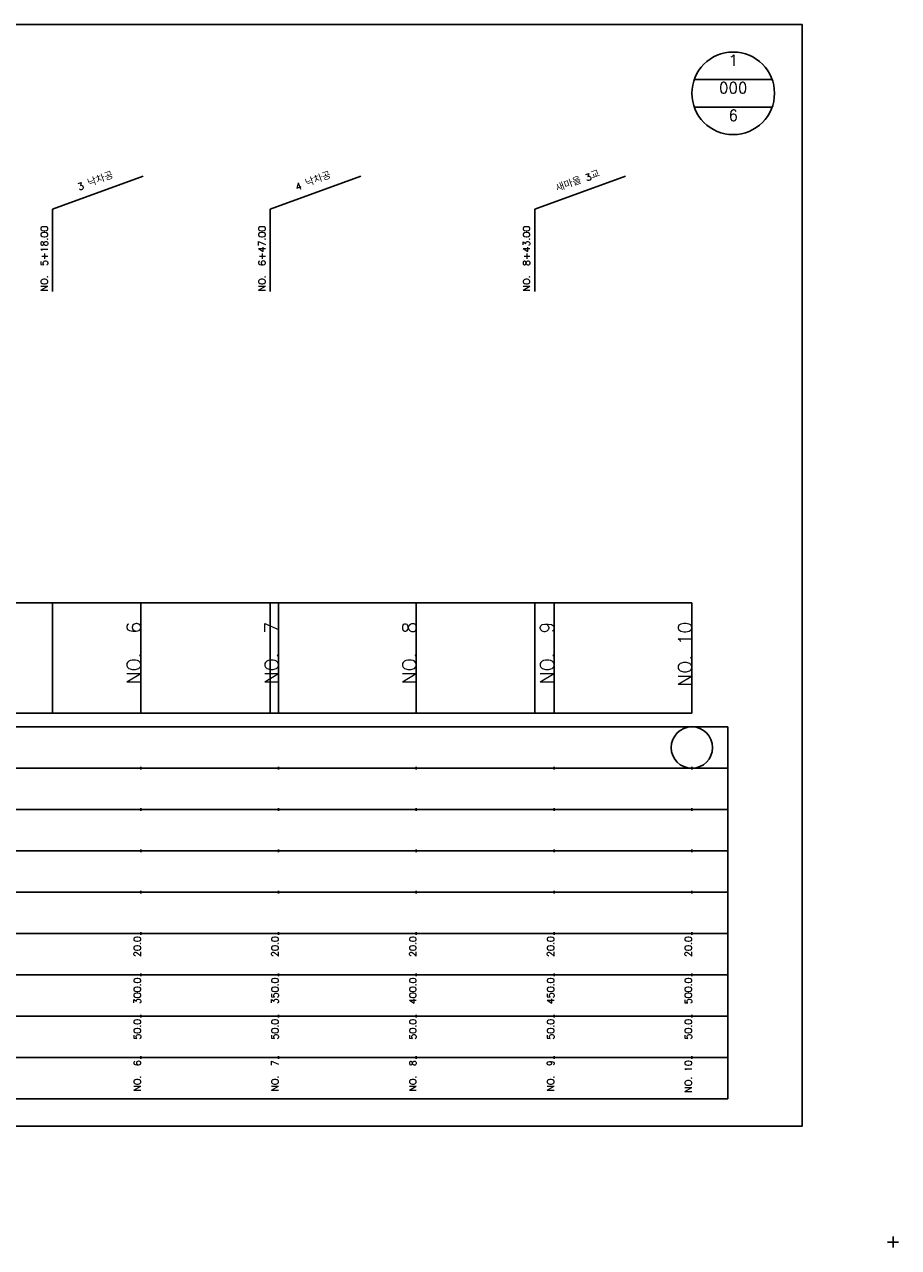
# Model space of a CAD drawing. Extents: x -2 to 685, y -2 to 925.
# Tile 2 of 4: x 368 to 685, y -2 to 442. Entities that reach past the tile are written whole.
import ezdxf
from ezdxf.enums import TextEntityAlignment as Align

# ---------------------------------------------------------------- set-up
doc = ezdxf.new("R2010")
doc.units = 0
doc.header["$LTSCALE"] = 5
for name, color, linetype in [('BOX', 5, 'CONTINUOUS'), ('DT1', 3, 'CONTINUOUS'), ('DT2', 6, 'CONTINUOUS'), ('LT1', 4, 'CONTINUOUS'), ('ST1', 7, 'CONTINUOUS')]:
    doc.layers.add(name, color=color, linetype=linetype)
doc.styles.add('GHS', font='ROMANS.shx', dxfattribs={"bigfont": 'GHS.shx'})

msp = doc.modelspace()

# ---------------------------------------------------------------- linework, layer by layer
at = {"layer": 'BOX'}
msp.add_lwpolyline([(50, 42), (650, 42), (650, 442), (50, 442), (50, 42)], dxfattribs=at)
at = {"layer": 'LT1', "linetype": 'CONTINUOUS'}
for p, q in [((378, 375), (410.89, 386.97)), ((457, 375), (489.89, 386.97)), ((553, 375), (585.89, 386.97)), ((378, 345), (378, 375)), ((457, 345), (457, 375)), ((553, 345), (553, 375))]:
    msp.add_line(p, q, dxfattribs=at)
at = {"layer": 'LT1'}
for p, q in [((378, 192), (378, 232)), ((410, 192), (410, 232)), ((457, 192), (457, 232)), ((460, 192), (460, 232)), ((510, 192), (510, 232)), ((553, 192), (553, 232)), ((560, 192), (560, 232)), ((610, 192), (610, 232)), ((410, 225.69), (410, 226.69)), ((460, 225.69), (460, 226.69)), ((510, 225.69), (510, 226.69)), ((560, 225.69), (560, 226.69)), ((610, 225.69), (610, 226.69)), ((110, 192), (610, 192)), ((410, 171.5), (410, 172.5)), ((460, 171.5), (460, 172.5)), ((510, 171.5), (510, 172.5)), ((560, 171.5), (560, 172.5)), ((610, 171.5), (610, 172.5)), ((410, 156.5), (410, 157.5)), ((460, 156.5), (460, 157.5)), ((510, 156.5), (510, 157.5)), ((560, 156.5), (560, 157.5)), ((610, 156.5), (610, 157.5)), ((410, 141.5), (410, 142.5)), ((460, 141.5), (460, 142.5)), ((510, 141.5), (510, 142.5)), ((560, 141.5), (560, 142.5)), ((610, 141.5), (610, 142.5)), ((410, 126.5), (410, 127.5)), ((460, 126.5), (460, 127.5)), ((510, 126.5), (510, 127.5)), ((560, 126.5), (560, 127.5)), ((610, 126.5), (610, 127.5)), ((410, 111.5), (410, 112.5)), ((460, 111.5), (460, 112.5)), ((510, 111.5), (510, 112.5)), ((560, 111.5), (560, 112.5)), ((610, 111.5), (610, 112.5)), ((410, 96.5), (410, 97.5)), ((460, 96.5), (460, 97.5)), ((510, 96.5), (510, 97.5)), ((560, 96.5), (560, 97.5)), ((610, 96.5), (610, 97.5)), ((410, 81.5), (410, 82.5)), ((460, 81.5), (460, 82.5)), ((510, 81.5), (510, 82.5)), ((560, 81.5), (560, 82.5)), ((610, 81.5), (610, 82.5)), ((410, 66.5), (410, 67.5)), ((460, 66.5), (460, 67.5)), ((510, 66.5), (510, 67.5)), ((560, 66.5), (560, 67.5)), ((610, 66.5), (610, 67.5))]:
    msp.add_line(p, q, dxfattribs=at)
msp.add_lwpolyline([(110, 232), (160, 232), (210, 232), (260, 232), (310, 232), (360, 232), (410, 232), (460, 232), (510, 232), (560, 232), (610, 232)], dxfattribs=at)
at = {"layer": 'ST1', "linetype": 'CONTINUOUS'}
for p, q in [((639.14, 422), (610.86, 422)), ((639.14, 412), (610.86, 412))]:
    msp.add_line(p, q, dxfattribs=at)
at = {"layer": 'ST1'}
for p, q in [((80, 187), (623, 187)), ((623, 52), (623, 187)), ((87.5, 172), (623, 172)), ((80, 157), (623, 157)), ((87.5, 142), (623, 142)), ((80, 127), (623, 127)), ((80, 112), (623, 112)), ((80, 97), (623, 97)), ((80, 82), (623, 82)), ((80, 67), (623, 67)), ((80, 52), (623, 52)), ((681, 0), (685, 0)), ((683, -2), (683, 2))]:
    msp.add_line(p, q, dxfattribs=at)
at = {"layer": 'ST1', "linetype": 'CONTINUOUS'}
for centre, radius in [((625, 417), 15), ((610, 179.5), 7.5)]:
    msp.add_circle(centre, radius, dxfattribs=at)

# ---------------------------------------------------------------- texts
at = {"layer": 'DT1', "linetype": 'CONTINUOUS', "style": 'GHS'}
for s, p in [('3 낙차공', (394, 383.99)), ('4 낙차공', (473, 383.99)), ('새마을 3교', (569, 383.99))]:
    msp.add_text(s, height=2.5, rotation=20, dxfattribs=at).set_placement(p, align=Align.CENTER)
for s, p in [('NO.  5+18.00 ', (376.25, 345.12)), ('NO.  6+47.00 ', (455.25, 345.12)), ('NO.  8+43.00 ', (551.25, 345.12))]:
    msp.add_text(s, height=2.5, rotation=90, dxfattribs=at).set_placement(p)
at = {"layer": 'DT1', "style": 'GHS'}
for s, height, p in [('NO.  6', 5, (410, 225.19)), ('NO.  7', 5, (460, 225.19)), ('NO.  8', 5, (510, 225.19)), ('NO.  9', 5, (560, 225.19)), ('NO. 10', 5, (610, 225.19)), (' 20.0', 2.5, (410, 111)), (' 20.0', 2.5, (460, 111)), (' 20.0', 2.5, (510, 111)), (' 20.0', 2.5, (560, 111)), (' 20.0', 2.5, (610, 111)), ('   300.0', 2.5, (410, 96)), ('   350.0', 2.5, (460, 96)), ('   400.0', 2.5, (510, 96)), ('   450.0', 2.5, (560, 96)), ('   500.0', 2.5, (610, 96)), ('  50.0', 2.5, (410, 81)), ('  50.0', 2.5, (460, 81)), ('  50.0', 2.5, (510, 81)), ('  50.0', 2.5, (560, 81)), ('  50.0', 2.5, (610, 81)), ('NO.  6', 2.5, (410, 66)), ('NO.  7', 2.5, (460, 66)), ('NO.  8', 2.5, (510, 66)), ('NO.  9', 2.5, (560, 66)), ('NO. 10', 2.5, (610, 66))]:
    msp.add_text(s, height=height, rotation=90, dxfattribs=at).set_placement(p, align=Align.RIGHT)
at = {"layer": 'DT2', "linetype": 'CONTINUOUS', "style": 'GHS'}
for s, p in [('1', (625, 427)), ('000', (625, 417)), ('6', (625, 407))]:
    msp.add_text(s, height=4, dxfattribs=at).set_placement(p, align=Align.CENTER)

doc.saveas('drawing.dxf')
